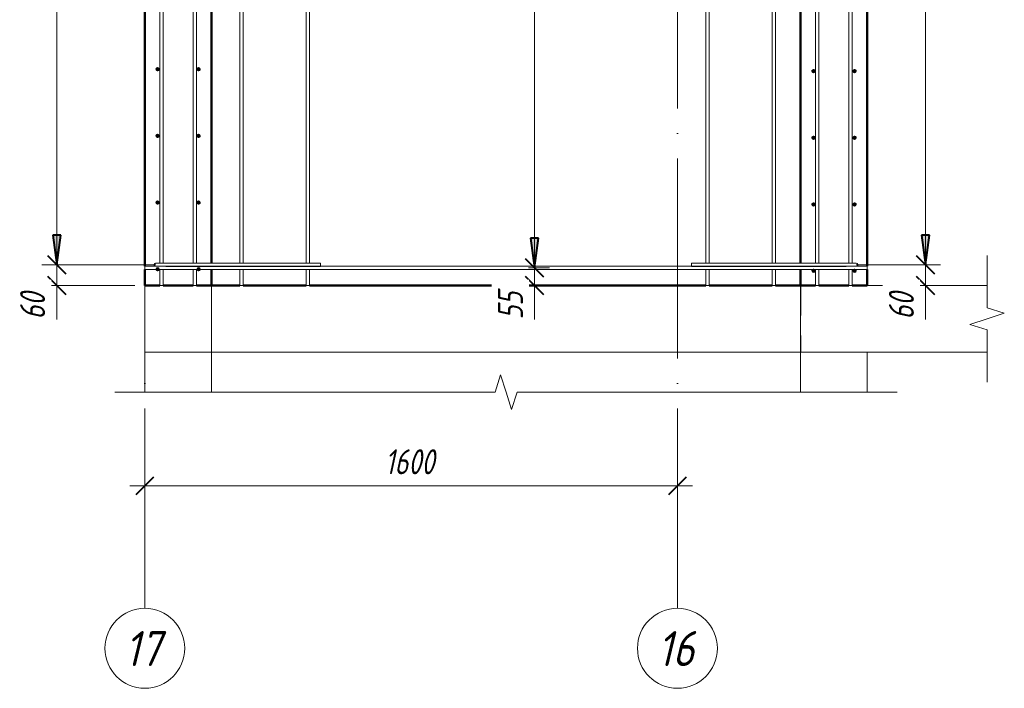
# Model space of a CAD drawing. Header units: millimetres. Extents: x -17711 to 46518, y 2835 to 45301.
# Tile 70 of 90: x 32234 to 35192, y 38891 to 40898. Entities that reach past the tile are written whole.
import ezdxf

# ---------------------------------------------------------------- set-up
doc = ezdxf.new("R2010")
doc.units = ezdxf.units.MM
doc.linetypes.add('ADSK_Линия сетки', pattern=[750, 600, -75, 0, -75])
doc.linetypes.add('ADSK_Невидимые', pattern=[150, 90, -60])
for name, color, linetype, lineweight in [('A-____-____-DIMS', 211, 'Continuous', 9), ('A-____-____-DIMS-30', 211, 'Continuous', 9), ('A-____-NOTE-TEXT', 131, 'Continuous', 20), ('A-DETL-GENF-OTLN', 92, 'Continuous', 20), ('A-FLOR-____-HDLN', 190, 'ADSK_Невидимые', 20), ('A-FLOR-____-MCUT', 192, 'Continuous', 50), ('A-FLOR-____-OTLN', 192, 'Continuous', 20), ('A-WALL-____-MCUT', 113, 'Continuous', 50), ('A-WALL-____-OTLN', 113, 'Continuous', 20), ('S-GRID-____-IDEN', 1, 'Continuous', 20), ('S-GRID-____-OTLN', 1, 'Continuous', 9), ('S-RBAR-____-MCUT', 171, 'Continuous', 20), ('S-RBAR-____-OTLN', 171, 'Continuous', 100)]:
    doc.layers.add(name, color=color, linetype=linetype, lineweight=lineweight)
doc.styles.add('GOST Common_I', font='GOST Common Italic.ttf', dxfattribs={"width": 0.9, "height": 105})
doc.styles.add('GOST Common_I_1', font='GOST Common Italic.ttf', dxfattribs={"width": 0.8, "height": 75})
doc.dimstyles.new('ADSK_Для_арматуры_Основной_2_5_мм_шаг_кол-во_Стрелки_точный', dxfattribs={"dimscale": 304.8, "dimtxt": 0.247469, "dimasz": 0.295276, "dimexe": 0.147638, "dimexo": 0.000484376, "dimgap": 0.03937, "dimtad": 1, "dimdec": 0, "dimlfac": 304.8, "dimdsep": 46, "dimtxsty": 'GOST Common_I_1', "dimsah": 1, "dimcen": 0.09, "dimdle": 0.147638, "dimazin": 0, "dimtfac": 1, "dimtdec": 4, "dimtix": 1, "dimtmove": 0, "dimatfit": 3, "dimfxl": 1, "dimtvp": 1, "dimtfill": 1, "dimtolj": 1, "dimtzin": 0, "dimarcsym": 2})
doc.dimstyles.new('ADSK_Округление_5мм__Узкий_', dxfattribs={"dimscale": 304.8, "dimtxt": 0.247469, "dimasz": 0.177165, "dimexe": 0.147638, "dimexo": 0.000322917, "dimgap": 0.03937, "dimtad": 1, "dimdec": 0, "dimlfac": 304.8, "dimrnd": 5, "dimdsep": 46, "dimtxsty": 'GOST Common_I_1', "dimblk1": 'OBLIQUE', "dimblk2": 'OBLIQUE', "dimsah": 1, "dimcen": 0.09, "dimdle": 0.147638, "dimazin": 0, "dimtfac": 1, "dimtdec": 4, "dimtix": 1, "dimtmove": 0, "dimatfit": 3, "dimfxl": 1, "dimtvp": 1, "dimtfill": 1, "dimtolj": 1, "dimtzin": 0, "dimlwd": 20, "dimlwe": 20, "dimarcsym": 2})
doc.dimstyles.new('ADSK_Округление_5мм__Узкий__1', dxfattribs={"dimscale": 304.8, "dimtxt": 0.247469, "dimasz": 0.177165, "dimexe": 0.147638, "dimexo": 0.000322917, "dimgap": 0.03937, "dimtad": 1, "dimdec": 0, "dimlfac": 304.8, "dimrnd": 5, "dimdsep": 46, "dimtxsty": 'GOST Common_I_1', "dimblk1": 'OBLIQUE', "dimblk2": 'OBLIQUE', "dimsah": 1, "dimcen": 0.09, "dimdle": 0.147638, "dimazin": 0, "dimtfac": 1, "dimtdec": 4, "dimtix": 1, "dimtmove": 1, "dimatfit": 3, "dimfxl": 1, "dimtvp": 1, "dimtfill": 1, "dimtolj": 1, "dimtzin": 0, "dimlwd": 20, "dimlwe": 20, "dimarcsym": 2})

# ---------------------------------------------------------------- blocks, each defined once
blk = doc.blocks.new('ADSK_Обрыв_Линия - ADSK_Обрыв_линия-1516213-КЖ1_Р_ВЭ14_Армирование_14')
at = {"layer": 'A-DETL-GENF-OTLN'}
for p, q in [((-51600, 39780.3), (-50548, 39780.3)), ((-50481.2, 39780.3), (-49430, 39780.3))]:
    blk.add_line(p, q, dxfattribs=at)
blk = doc.blocks.new('ADSK_Обрыв_Линия - ADSK_Обрыв_линия-1070728-КЖ1_Р_ВЭ14_Армирование_14')
at = {"layer": 'A-DETL-GENF-OTLN'}
for p, q in [((-49070, 40033.8), (-49070, 40100)), ((-49070, 39900), (-49070, 39967))]:
    blk.add_line(p, q, dxfattribs=at)
blk = doc.blocks.new('Ось сетки - Круг_Ø8 мм-6408-КЖ1_Р_ВЭ14_Армирование_14')
at = {"layer": 'S-GRID-____-IDEN'}
for start, end in [(0, 180), (180, 0)]:
    blk.add_arc((-50000, 39011.3), 120, start, end, dxfattribs=at)
blk = doc.blocks.new('DIMBLOCK277-КЖ1_Р_ВЭ14_Армирование_14')
at = {"layer": 'A-____-____-DIMS-30', "lineweight": 20}
for p, q in [((32609.8, 39498.8), (32609.8, 39543.8)), ((34209.8, 39498.8), (34209.8, 39543.8)), ((34254.8, 39498.8), (32564.8, 39498.8)), ((32609.8, 39498.8), (32609.8, 39490.6)), ((34209.8, 39498.8), (34209.8, 39490.6))]:
    blk.add_line(p, q, dxfattribs=at)
at = {"layer": 'A-____-____-DIMS-30', "lineweight": 40}
for p, q in [((32609.8, 39498.8), (32636.8, 39525.8)), ((34209.8, 39498.8), (34236.8, 39525.8)), ((32609.8, 39498.8), (32582.8, 39471.8)), ((34209.8, 39498.8), (34182.8, 39471.8))]:
    blk.add_line(p, q, dxfattribs=at)
at = {"layer": 'A-____-____-DIMS-30', "color": 0, "lineweight": 20, "insert": (33331.2, 39608.8), "char_height": 75, "width": 188.699, "attachment_point": 1, "line_spacing_factor": 1.022761, "style": 'GOST Common_I_1', "bg_fill": 3, "box_fill_scale": 1.25, "bg_fill_color": 256, "bg_fill_true_color": 13158600, "bg_fill_transparency": 0}
blk.add_mtext('1600', dxfattribs=at)
blk = doc.blocks.new('_Oblique')
at = {"color": 0, "linetype": 'ByBlock', "lineweight": -2}
blk.add_line((-0.5, -0.5), (0.5, 0.5), dxfattribs=at)
blk = doc.blocks.new('DIMBLOCK287-КЖ1_Р_ВЭ14_Армирование_14')
at = {"layer": 'A-____-____-DIMS-30', "lineweight": 40}
for p, q in [((34955.1, 40162), (34928.1, 40189)), ((34955.1, 40162), (34982.1, 40135)), ((34955.1, 40100), (34928.1, 40127)), ((34955.1, 40100), (34982.1, 40073))]:
    blk.add_line(p, q, dxfattribs=at)
at = {"layer": 'A-____-____-DIMS-30', "lineweight": 20}
for p, q in [((34955.1, 40162), (34746.8, 40162)), ((34955.1, 40055), (34955.1, 40162)), ((34955.1, 40162), (35000.1, 40162)), ((34955.1, 40097.8), (34955.1, 40131)), ((34955.1, 40100), (34809.8, 40100)), ((34955.1, 40100), (35000.1, 40100)), ((34955.1, 39998.4), (34955.1, 40097.8))]:
    blk.add_line(p, q, dxfattribs=at)
at = {"layer": 'A-____-____-DIMS-30', "color": 0, "lineweight": 20, "insert": (34845.1, 39998.4), "char_height": 75, "width": 101.253, "attachment_point": 1, "rotation": 90, "line_spacing_factor": 1.022761, "style": 'GOST Common_I_1', "bg_fill": 3, "box_fill_scale": 1.25, "bg_fill_color": 256, "bg_fill_true_color": 13158600, "bg_fill_transparency": 0}
blk.add_mtext('60', dxfattribs=at)
blk = doc.blocks.new('DIMBLOCK288-КЖ1_Р_ВЭ14_Армирование_14')
at = {"layer": 'A-____-____-DIMS-30', "lineweight": 40}
for p, q in [((34955.1, 42962), (34928.1, 42989)), ((34955.1, 42962), (34982.1, 42935)), ((34955.1, 40162), (34928.1, 40189)), ((34955.1, 40162), (34982.1, 40135))]:
    blk.add_line(p, q, dxfattribs=at)
at = {"layer": 'A-____-____-DIMS-30', "lineweight": 20}
for p, q in [((34955.1, 42962), (34746.8, 42962)), ((34955.1, 40162), (34955.1, 42962)), ((34955.1, 42962), (35000.1, 42962)), ((34955.1, 40162), (34746.8, 40162)), ((34955.1, 40162), (35000.1, 40162))]:
    blk.add_line(p, q, dxfattribs=at)
at = {"layer": 'A-____-____-DIMS-30', "color": 0, "lineweight": 20, "insert": (34845.1, 41477.6), "char_height": 75, "width": 202.507, "attachment_point": 1, "rotation": 90, "line_spacing_factor": 1.022761, "style": 'GOST Common_I_1', "bg_fill": 3, "box_fill_scale": 1.25, "bg_fill_color": 256, "bg_fill_true_color": 13158600, "bg_fill_transparency": 0}
blk.add_mtext('2800', dxfattribs=at)
blk = doc.blocks.new('DIMBLOCK294-КЖ1_Р_ВЭ14_Армирование_14')
at = {"layer": 'A-____-____-DIMS-30', "lineweight": 40}
for p, q in [((33780.6, 40153), (33753.6, 40180)), ((33780.6, 40153), (33807.6, 40126)), ((33780.6, 40100), (33753.6, 40127)), ((33780.6, 40100), (33807.6, 40073))]:
    blk.add_line(p, q, dxfattribs=at)
at = {"layer": 'A-____-____-DIMS-30', "lineweight": 20}
for p, q in [((33780.6, 40153), (33772.4, 40153)), ((33780.6, 40055), (33780.6, 40153)), ((33780.6, 40153), (33825.6, 40153)), ((33780.6, 40097.8), (33780.6, 40126.5)), ((33780.6, 40100), (33772.4, 40100)), ((33780.6, 40100), (33825.6, 40100)), ((33780.6, 39998.4), (33780.6, 40097.8))]:
    blk.add_line(p, q, dxfattribs=at)
at = {"layer": 'A-____-____-DIMS-30', "color": 0, "lineweight": 20, "insert": (33670.6, 39998.4), "char_height": 75, "width": 101.253, "attachment_point": 1, "rotation": 90, "line_spacing_factor": 1.022761, "style": 'GOST Common_I_1', "bg_fill": 3, "box_fill_scale": 1.25, "bg_fill_color": 256, "bg_fill_true_color": 13158600, "bg_fill_transparency": 0}
blk.add_mtext('55', dxfattribs=at)
blk = doc.blocks.new('DIMBLOCK295-КЖ1_Р_ВЭ14_Армирование_14')
at = {"layer": 'A-____-____-DIMS-30', "lineweight": 40}
for p, q in [((33780.6, 42953), (33753.6, 42980)), ((33780.6, 42953), (33807.6, 42926)), ((33780.6, 40153), (33753.6, 40180)), ((33780.6, 40153), (33807.6, 40126))]:
    blk.add_line(p, q, dxfattribs=at)
at = {"layer": 'A-____-____-DIMS-30', "lineweight": 20}
for p, q in [((33780.6, 42953), (33772.4, 42953)), ((33780.6, 40153), (33780.6, 42953)), ((33780.6, 42953), (33825.6, 42953)), ((33780.6, 40153), (33772.4, 40153)), ((33780.6, 40153), (33825.6, 40153))]:
    blk.add_line(p, q, dxfattribs=at)
at = {"layer": 'A-____-____-DIMS-30', "color": 0, "lineweight": 20, "insert": (33670.6, 41468.6), "char_height": 75, "width": 202.507, "attachment_point": 1, "rotation": 90, "line_spacing_factor": 1.022761, "style": 'GOST Common_I_1', "bg_fill": 3, "box_fill_scale": 1.25, "bg_fill_color": 256, "bg_fill_true_color": 13158600, "bg_fill_transparency": 0}
blk.add_mtext('2800', dxfattribs=at)
blk = doc.blocks.new('DIMBLOCK297-КЖ1_Р_ВЭ14_Армирование_14')
at = {"layer": 'A-____-____-DIMS-30', "lineweight": 40}
for p, q in [((32345.2, 40162), (32318.2, 40189)), ((32345.2, 40162), (32372.2, 40135)), ((32345.2, 40100), (32318.2, 40127)), ((32345.2, 40100), (32372.2, 40073))]:
    blk.add_line(p, q, dxfattribs=at)
at = {"layer": 'A-____-____-DIMS-30', "lineweight": 20}
for p, q in [((32345.2, 40162), (32300.2, 40162)), ((32345.2, 40055), (32345.2, 40162)), ((32345.2, 40162), (32642.8, 40162)), ((32345.2, 40097.8), (32345.2, 40131)), ((32345.2, 40100), (32300.2, 40100)), ((32345.2, 40100), (32579.8, 40100)), ((32345.2, 39998.4), (32345.2, 40097.8))]:
    blk.add_line(p, q, dxfattribs=at)
at = {"layer": 'A-____-____-DIMS-30', "color": 0, "lineweight": 20, "insert": (32235.1, 39998.4), "char_height": 75, "width": 101.253, "attachment_point": 1, "rotation": 90, "line_spacing_factor": 1.022761, "style": 'GOST Common_I_1', "bg_fill": 3, "box_fill_scale": 1.25, "bg_fill_color": 256, "bg_fill_true_color": 13158600, "bg_fill_transparency": 0}
blk.add_mtext('60', dxfattribs=at)
blk = doc.blocks.new('DIMBLOCK298-КЖ1_Р_ВЭ14_Армирование_14')
at = {"layer": 'A-____-____-DIMS-30', "lineweight": 40}
for p, q in [((32345.2, 42962), (32318.2, 42989)), ((32345.2, 42962), (32372.2, 42935)), ((32345.2, 40162), (32318.2, 40189)), ((32345.2, 40162), (32372.2, 40135))]:
    blk.add_line(p, q, dxfattribs=at)
at = {"layer": 'A-____-____-DIMS-30', "lineweight": 20}
for p, q in [((32345.2, 42962), (32300.2, 42962)), ((32345.2, 40162), (32345.2, 42962)), ((32345.2, 42962), (32642.8, 42962)), ((32345.2, 40162), (32300.2, 40162)), ((32345.2, 40162), (32642.8, 40162))]:
    blk.add_line(p, q, dxfattribs=at)
at = {"layer": 'A-____-____-DIMS-30', "color": 0, "lineweight": 20, "insert": (32235.1, 41477.6), "char_height": 75, "width": 202.507, "attachment_point": 1, "rotation": 90, "line_spacing_factor": 1.022761, "style": 'GOST Common_I_1', "bg_fill": 3, "box_fill_scale": 1.25, "bg_fill_color": 256, "bg_fill_true_color": 13158600, "bg_fill_transparency": 0}
blk.add_mtext('2800', dxfattribs=at)
blk = doc.blocks.new('DIMBLOCK304-КЖ1_Р_ВЭ14_Армирование_14')
at = {"layer": 'A-____-____-DIMS-30', "lineweight": 40}
for points in [[(32345.2, 42962), (32333.3, 42872), (32357, 42872)], [(32345.2, 40162), (32357, 40252), (32333.3, 40252)]]:
    blk.add_hatch(color=256, dxfattribs=at).paths.add_polyline_path(points)
at = {"layer": 'A-____-____-DIMS-30'}
for p, q in [((32345.2, 40117), (32345.2, 43007)), ((32345.2, 42962), (32300.2, 42962)), ((32345.2, 42962), (32597.8, 42962)), ((32345.2, 40162), (32300.2, 40162)), ((32345.2, 40162), (32597.8, 40162))]:
    blk.add_line(p, q, dxfattribs=at)
at = {"layer": 'A-____-____-DIMS-30', "lineweight": 40}
for p, q in [((32345.2, 42962), (32333.3, 42872)), ((32357, 42872), (32345.2, 42962)), ((32333.3, 42872), (32357, 42872)), ((32357, 40252), (32333.3, 40252)), ((32333.3, 40252), (32345.2, 40162)), ((32345.2, 40162), (32357, 40252))]:
    blk.add_line(p, q, dxfattribs=at)
at = {"layer": 'A-____-____-DIMS-30', "color": 0, "insert": (32235.1, 41332.5), "char_height": 75, "width": 550.757, "attachment_point": 1, "rotation": 90, "line_spacing_factor": 1.022761, "style": 'GOST Common_I_1', "bg_fill": 3, "box_fill_scale": 1.25, "bg_fill_color": 256, "bg_fill_true_color": 13158600, "bg_fill_transparency": 0}
blk.add_mtext('200x14=2800', dxfattribs=at)
blk = doc.blocks.new('_None')
blk = doc.blocks.new('DIMBLOCK305-КЖ1_Р_ВЭ14_Армирование_14')
at = {"layer": 'A-____-____-DIMS-30', "lineweight": 40}
for points in [[(34955.1, 42962), (34943.2, 42872), (34966.9, 42872)], [(34955.1, 40162), (34966.9, 40252), (34943.2, 40252)]]:
    blk.add_hatch(color=256, dxfattribs=at).paths.add_polyline_path(points)
at = {"layer": 'A-____-____-DIMS-30'}
for p, q in [((34955.1, 40117), (34955.1, 43007)), ((34955.1, 42962), (34791.8, 42962)), ((34955.1, 42962), (35000.1, 42962)), ((34955.1, 40162), (34791.8, 40162)), ((34955.1, 40162), (35000.1, 40162))]:
    blk.add_line(p, q, dxfattribs=at)
at = {"layer": 'A-____-____-DIMS-30', "lineweight": 40}
for p, q in [((34955.1, 42962), (34943.2, 42872)), ((34966.9, 42872), (34955.1, 42962)), ((34943.2, 42872), (34966.9, 42872)), ((34966.9, 40252), (34943.2, 40252)), ((34943.2, 40252), (34955.1, 40162)), ((34955.1, 40162), (34966.9, 40252))]:
    blk.add_line(p, q, dxfattribs=at)
at = {"layer": 'A-____-____-DIMS-30', "color": 0, "insert": (34845.1, 41332.5), "char_height": 75, "width": 550.757, "attachment_point": 1, "rotation": 90, "line_spacing_factor": 1.022761, "style": 'GOST Common_I_1', "bg_fill": 3, "box_fill_scale": 1.25, "bg_fill_color": 256, "bg_fill_true_color": 13158600, "bg_fill_transparency": 0}
blk.add_mtext('200x14=2800', dxfattribs=at)
blk = doc.blocks.new('DIMBLOCK306-КЖ1_Р_ВЭ14_Армирование_14')
at = {"layer": 'A-____-____-DIMS-30', "lineweight": 40}
for points in [[(33780.6, 42953), (33768.7, 42863), (33792.4, 42863)], [(33780.6, 40153), (33792.4, 40243), (33768.7, 40243)]]:
    blk.add_hatch(color=256, dxfattribs=at).paths.add_polyline_path(points)
at = {"layer": 'A-____-____-DIMS-30'}
for p, q in [((33780.6, 40108), (33780.6, 42998)), ((33780.6, 42953), (33761.9, 42953)), ((33780.6, 42953), (33825.6, 42953)), ((33780.6, 40153), (33761.9, 40153)), ((33780.6, 40153), (33825.6, 40153))]:
    blk.add_line(p, q, dxfattribs=at)
at = {"layer": 'A-____-____-DIMS-30', "lineweight": 40}
for p, q in [((33780.6, 42953), (33768.7, 42863)), ((33792.4, 42863), (33780.6, 42953)), ((33768.7, 42863), (33792.4, 42863)), ((33792.4, 40243), (33768.7, 40243)), ((33768.7, 40243), (33780.6, 40153)), ((33780.6, 40153), (33792.4, 40243))]:
    blk.add_line(p, q, dxfattribs=at)
at = {"layer": 'A-____-____-DIMS-30', "color": 0, "insert": (33670.6, 41323.5), "char_height": 75, "width": 550.757, "attachment_point": 1, "rotation": 90, "line_spacing_factor": 1.022761, "style": 'GOST Common_I_1', "bg_fill": 3, "box_fill_scale": 1.25, "bg_fill_color": 256, "bg_fill_true_color": 13158600, "bg_fill_transparency": 0}
blk.add_mtext('200x14=2800', dxfattribs=at)

msp = doc.modelspace()

# ---------------------------------------------------------------- hatches: boundary and pattern name
at = {"layer": 'S-RBAR-____-MCUT'}
h = msp.add_hatch(color=256, dxfattribs=at)
edge = h.paths.add_edge_path()
edge.add_arc((32648.2463, 40749.465), 5, 0, 360)
for points in [[(32648.2463, 40744.465), (32653.0016, 40747.92), (32651.1852, 40753.5101), (32645.3074, 40753.5101), (32643.491, 40747.92)], [(32771.3174, 40744.465), (32776.0726, 40747.92), (32774.2563, 40753.5101), (32768.3784, 40753.5101), (32766.5621, 40747.92)], [(34615.8433, 40739.956), (34621.7211, 40739.956), (34623.5375, 40745.5462), (34618.7822, 40749.0011), (34614.0269, 40745.5462)], [(34738.8433, 40739.956), (34744.7211, 40739.956), (34746.5375, 40745.5462), (34741.7822, 40749.0011), (34737.0269, 40745.5462)], [(32648.2463, 40544.465), (32653.0016, 40547.92), (32651.1852, 40553.5101), (32645.3074, 40553.5101), (32643.491, 40547.92)], [(32771.3174, 40544.465), (32776.0726, 40547.92), (32774.2563, 40553.5101), (32768.3784, 40553.5101), (32766.5621, 40547.92)], [(34615.8433, 40539.956), (34621.7211, 40539.956), (34623.5375, 40545.5462), (34618.7822, 40549.0011), (34614.0269, 40545.5462)], [(34738.8433, 40539.956), (34744.7211, 40539.956), (34746.5375, 40545.5462), (34741.7822, 40549.0011), (34737.0269, 40545.5462)], [(32648.2463, 40344.465), (32653.0016, 40347.92), (32651.1852, 40353.5101), (32645.3074, 40353.5101), (32643.491, 40347.92)], [(32771.3174, 40344.465), (32776.0726, 40347.92), (32774.2563, 40353.5101), (32768.3784, 40353.5101), (32766.5621, 40347.92)], [(34615.8433, 40339.956), (34621.7211, 40339.956), (34623.5375, 40345.5462), (34618.7822, 40349.0011), (34614.0269, 40345.5462)], [(34738.8433, 40339.956), (34744.7211, 40339.956), (34746.5375, 40345.5462), (34741.7822, 40349.0011), (34737.0269, 40345.5462)], [(32648.2463, 40144.465), (32653.0016, 40147.92), (32651.1852, 40153.5101), (32645.3074, 40153.5101), (32643.491, 40147.92)], [(32771.3174, 40144.465), (32776.0726, 40147.92), (32774.2563, 40153.5101), (32768.3784, 40153.5101), (32766.5621, 40147.92)], [(34615.8433, 40139.956), (34621.7211, 40139.956), (34623.5375, 40145.5462), (34618.7822, 40149.0011), (34614.0269, 40145.5462)], [(34738.8433, 40139.956), (34744.7211, 40139.956), (34746.5375, 40145.5462), (34741.7822, 40149.0011), (34737.0269, 40145.5462), (34738.6915, 40140.4232)]]:
    msp.add_hatch(color=256, dxfattribs=at).paths.add_polyline_path(points)
h = msp.add_hatch(color=256, dxfattribs=at)
edge = h.paths.add_edge_path()
edge.add_arc((32771.3174, 40749.465), 5, 0, 360)
h = msp.add_hatch(color=256, dxfattribs=at)
edge = h.paths.add_edge_path()
edge.add_arc((34618.7822, 40744.0011), 5, 0, 360)
h = msp.add_hatch(color=256, dxfattribs=at)
edge = h.paths.add_edge_path()
edge.add_arc((34741.7822, 40744.0011), 5, 0, 360)
h = msp.add_hatch(color=256, dxfattribs=at)
edge = h.paths.add_edge_path()
edge.add_arc((32648.2463, 40549.465), 5, 0, 360)
h = msp.add_hatch(color=256, dxfattribs=at)
edge = h.paths.add_edge_path()
edge.add_arc((32771.3174, 40549.465), 5, 0, 360)
h = msp.add_hatch(color=256, dxfattribs=at)
edge = h.paths.add_edge_path()
edge.add_arc((34618.7822, 40544.0011), 5, 0, 360)
h = msp.add_hatch(color=256, dxfattribs=at)
edge = h.paths.add_edge_path()
edge.add_arc((34741.7822, 40544.0011), 5, 0, 360)
h = msp.add_hatch(color=256, dxfattribs=at)
edge = h.paths.add_edge_path()
edge.add_arc((32648.2463, 40349.465), 5, 0, 360)
h = msp.add_hatch(color=256, dxfattribs=at)
edge = h.paths.add_edge_path()
edge.add_arc((32771.3174, 40349.465), 5, 0, 360)
h = msp.add_hatch(color=256, dxfattribs=at)
edge = h.paths.add_edge_path()
edge.add_arc((34618.7822, 40344.0011), 5, 0, 360)
h = msp.add_hatch(color=256, dxfattribs=at)
edge = h.paths.add_edge_path()
edge.add_arc((34741.7822, 40344.0011), 5, 0, 360)
h = msp.add_hatch(color=256, dxfattribs=at)
edge = h.paths.add_edge_path()
edge.add_arc((32648.2463, 40149.465), 5, 0, 360)
h = msp.add_hatch(color=256, dxfattribs=at)
edge = h.paths.add_edge_path()
edge.add_arc((32771.3174, 40149.465), 5, 0, 360)
h = msp.add_hatch(color=256, dxfattribs=at)
edge = h.paths.add_edge_path()
edge.add_arc((34618.7822, 40144.0011), 5, 0, 360)
h = msp.add_hatch(color=256, dxfattribs=at)
edge = h.paths.add_edge_path()
edge.add_arc((34741.7822, 40144.0011), 5, 0, 360)

# ---------------------------------------------------------------- linework, layer by layer
at = {"layer": 'A-____-NOTE-TEXT'}
for p, q in [((35139.7815, 40100), (35139.7815, 40190)), ((35139.7815, 40033.7852), (35191.7716, 40016.8926)), ((35139.7815, 40000), (35087.82, 39983.5)), ((35191.7716, 40016.8926), (35139.7815, 40000)), ((35139.7815, 39967), (35087.82, 39983.5)), ((35139.7815, 39900), (35139.7815, 39810)), ((33661.7817, 39780.2865), (33678.2817, 39832.248)), ((33694.7817, 39780.2865), (33678.2817, 39832.248)), ((32609.7819, 39780.2865), (32519.7819, 39780.2865)), ((33711.6743, 39728.2964), (33694.7817, 39780.2865)), ((33728.5669, 39780.2865), (33711.6743, 39728.2964)), ((34779.7815, 39780.2865), (34869.7815, 39780.2865))]:
    msp.add_line(p, q, dxfattribs=at)
at = {"layer": 'A-FLOR-____-HDLN', "color": 8, "lineweight": 9}
msp.add_line((34580.0415, 40099.9504), (34580.0415, 39900), dxfattribs=at)
at = {"layer": 'A-FLOR-____-MCUT', "color": 8, "lineweight": 9}
for p, q in [((32609.781, 40100), (32609.781, 39900)), ((32809.781, 39900), (32809.781, 40100)), ((34579.7815, 40100), (34579.7815, 39900)), ((35139.7815, 40100), (34779.7815, 40100)), ((34579.7815, 39900), (35139.7815, 39900))]:
    msp.add_line(p, q, dxfattribs=at)
at = {"layer": 'A-FLOR-____-OTLN', "color": 8, "lineweight": 9}
for p, q in [((34579.7319, 40100), (34579.7815, 40100)), ((34579.7815, 39900), (32809.8306, 39900))]:
    msp.add_line(p, q, dxfattribs=at)
at = {"layer": 'A-WALL-____-MCUT'}
for p, q in [((32609.781, 42948.0006), (32609.781, 40158.0006)), ((32809.781, 40167.0006), (32809.781, 42948.0006)), ((34579.7815, 42948.0006), (34579.7815, 40167.0006)), ((34779.7815, 40158.0006), (34779.7815, 42948.0006)), ((32609.781, 40148.0006), (32609.781, 40100)), ((32809.781, 40100), (32809.781, 40148.0006)), ((34579.7815, 40148.0006), (34579.7815, 40100)), ((34779.7815, 40100), (34779.7815, 40148.0006)), ((32609.781, 40100), (32654.7818, 40100)), ((32664.7818, 40100), (32754.7818, 40100)), ((32764.7818, 40100), (32809.781, 40100)), ((34579.7815, 40100), (34624.7822, 40100)), ((34634.7822, 40100), (34724.7822, 40100)), ((34734.7822, 40100), (34779.7815, 40100))]:
    msp.add_line(p, q, dxfattribs=at)
at = {"layer": 'A-WALL-____-MCUT', "color": 8, "lineweight": 9}
for p, q in [((32609.781, 39900), (32609.781, 39780.2865)), ((32809.781, 39900), (32609.781, 39900)), ((32809.781, 39780.2865), (32809.781, 39900)), ((34579.7815, 39900), (34579.7815, 39780.2865)), ((34779.7815, 39780.2865), (34779.7815, 39900))]:
    msp.add_line(p, q, dxfattribs=at)
at = {"layer": 'A-WALL-____-OTLN', "lineweight": 50}
for p, q in [((32809.781, 40100), (32894.7806, 40100)), ((32904.7806, 40100), (33094.7806, 40100)), ((33104.7806, 40100), (34294.7806, 40100)), ((34304.7806, 40100), (34494.7806, 40100)), ((34504.7806, 40100), (34579.7319, 40100))]:
    msp.add_line(p, q, dxfattribs=at)
at = {"layer": 'A-WALL-____-OTLN', "color": 8, "lineweight": 9}
msp.add_line((32809.8306, 39900), (32809.781, 39900), dxfattribs=at)
at = {"layer": 'S-GRID-____-OTLN', "linetype": 'ADSK_Линия сетки'}
for p, q in [((32609.781, 39131.2558), (32609.781, 44980)), ((34209.781, 39131.2558), (34209.781, 44980))]:
    msp.add_line(p, q, dxfattribs=at)
at = {"layer": 'S-RBAR-____-MCUT'}
for p, q in [((32645.3074, 40753.5101), (32643.491, 40747.92)), ((32643.491, 40747.92), (32648.2463, 40744.465)), ((32651.1852, 40753.5101), (32645.3074, 40753.5101)), ((32648.2463, 40744.465), (32653.0016, 40747.92)), ((32653.0016, 40747.92), (32651.1852, 40753.5101)), ((32768.3784, 40753.5101), (32766.5621, 40747.92)), ((32766.5621, 40747.92), (32771.3174, 40744.465)), ((32774.2563, 40753.5101), (32768.3784, 40753.5101)), ((32771.3174, 40744.465), (32776.0726, 40747.92)), ((32776.0726, 40747.92), (32774.2563, 40753.5101)), ((34618.7822, 40749.0011), (34614.0269, 40745.5462)), ((34614.0269, 40745.5462), (34615.8433, 40739.956)), ((34615.8433, 40739.956), (34621.7211, 40739.956)), ((34623.5375, 40745.5462), (34618.7822, 40749.0011)), ((34621.7211, 40739.956), (34623.5375, 40745.5462)), ((34741.7822, 40749.0011), (34737.0269, 40745.5462)), ((34737.0269, 40745.5462), (34738.8433, 40739.956)), ((34738.8433, 40739.956), (34744.7211, 40739.956)), ((34746.5375, 40745.5462), (34741.7822, 40749.0011)), ((34744.7211, 40739.956), (34746.5375, 40745.5462)), ((32645.3074, 40553.5101), (32643.491, 40547.92)), ((32643.491, 40547.92), (32648.2463, 40544.465)), ((32651.1852, 40553.5101), (32645.3074, 40553.5101)), ((32648.2463, 40544.465), (32653.0016, 40547.92)), ((32653.0016, 40547.92), (32651.1852, 40553.5101)), ((32768.3784, 40553.5101), (32766.5621, 40547.92)), ((32766.5621, 40547.92), (32771.3174, 40544.465)), ((32774.2563, 40553.5101), (32768.3784, 40553.5101)), ((32771.3174, 40544.465), (32776.0726, 40547.92)), ((32776.0726, 40547.92), (32774.2563, 40553.5101)), ((34618.7822, 40549.0011), (34614.0269, 40545.5462)), ((34614.0269, 40545.5462), (34615.8433, 40539.956)), ((34615.8433, 40539.956), (34621.7211, 40539.956)), ((34623.5375, 40545.5462), (34618.7822, 40549.0011)), ((34621.7211, 40539.956), (34623.5375, 40545.5462)), ((34741.7822, 40549.0011), (34737.0269, 40545.5462)), ((34737.0269, 40545.5462), (34738.8433, 40539.956)), ((34738.8433, 40539.956), (34744.7211, 40539.956)), ((34746.5375, 40545.5462), (34741.7822, 40549.0011)), ((34744.7211, 40539.956), (34746.5375, 40545.5462)), ((32645.3074, 40353.5101), (32643.491, 40347.92)), ((32643.491, 40347.92), (32648.2463, 40344.465)), ((32651.1852, 40353.5101), (32645.3074, 40353.5101)), ((32648.2463, 40344.465), (32653.0016, 40347.92)), ((32653.0016, 40347.92), (32651.1852, 40353.5101)), ((32768.3784, 40353.5101), (32766.5621, 40347.92)), ((32766.5621, 40347.92), (32771.3174, 40344.465)), ((32774.2563, 40353.5101), (32768.3784, 40353.5101)), ((32771.3174, 40344.465), (32776.0726, 40347.92)), ((32776.0726, 40347.92), (32774.2563, 40353.5101)), ((34618.7822, 40349.0011), (34614.0269, 40345.5462)), ((34623.5375, 40345.5462), (34618.7822, 40349.0011)), ((34741.7822, 40349.0011), (34737.0269, 40345.5462)), ((34746.5375, 40345.5462), (34741.7822, 40349.0011)), ((34614.0269, 40345.5462), (34615.8433, 40339.956)), ((34615.8433, 40339.956), (34621.7211, 40339.956)), ((34621.7211, 40339.956), (34623.5375, 40345.5462)), ((34737.0269, 40345.5462), (34738.8433, 40339.956)), ((34738.8433, 40339.956), (34744.7211, 40339.956)), ((34744.7211, 40339.956), (34746.5375, 40345.5462)), ((32645.3074, 40153.5101), (32643.491, 40147.92)), ((32643.491, 40147.92), (32648.2463, 40144.465)), ((32651.1852, 40153.5101), (32645.3074, 40153.5101)), ((32648.2463, 40144.465), (32653.0016, 40147.92)), ((32653.0016, 40147.92), (32651.1852, 40153.5101)), ((32768.3784, 40153.5101), (32766.5621, 40147.92)), ((32766.5621, 40147.92), (32771.3174, 40144.465)), ((32774.2563, 40153.5101), (32768.3784, 40153.5101)), ((32771.3174, 40144.465), (32776.0726, 40147.92)), ((32776.0726, 40147.92), (32774.2563, 40153.5101)), ((34618.7822, 40149.0011), (34614.0269, 40145.5462)), ((34614.0269, 40145.5462), (34615.8433, 40139.956)), ((34615.8433, 40139.956), (34621.7211, 40139.956)), ((34623.5375, 40145.5462), (34618.7822, 40149.0011)), ((34621.7211, 40139.956), (34623.5375, 40145.5462)), ((34741.7822, 40149.0011), (34737.0269, 40145.5462)), ((34737.0269, 40145.5462), (34738.6915, 40140.4232)), ((34738.6915, 40140.4232), (34738.8433, 40139.956)), ((34738.8433, 40139.956), (34744.7211, 40139.956)), ((34746.5375, 40145.5462), (34741.7822, 40149.0011)), ((34744.7211, 40139.956), (34746.5375, 40145.5462))]:
    msp.add_line(p, q, dxfattribs=at)
for centre in [(32648.2463, 40749.465), (32771.3174, 40749.465), (34618.7822, 40744.0011), (34741.7822, 40744.0011), (32648.2463, 40549.465), (32771.3174, 40549.465), (34618.7822, 40544.0011), (34741.7822, 40544.0011), (32648.2463, 40349.465), (32771.3174, 40349.465), (34618.7822, 40344.0011), (34741.7822, 40344.0011), (32648.2463, 40149.465), (32771.3174, 40149.465), (34618.7822, 40144.0011), (34741.7822, 40144.0011)]:
    msp.add_circle(centre, 5, dxfattribs=at)
at = {"layer": 'S-RBAR-____-OTLN', "lineweight": 20}
for p, q in [((32654.7818, 40167.0006), (32654.7818, 42948.0006)), ((32664.7818, 40167.0006), (32664.7818, 42948.0006)), ((32754.7818, 40167.0006), (32754.7818, 42948.0006)), ((32764.7818, 40167.0006), (32764.7818, 42948.0006)), ((32894.7806, 40167.0006), (32894.7806, 42948.0006)), ((32904.7806, 40167.0006), (32904.7806, 42948.0006)), ((33094.7806, 40167.0006), (33094.7806, 42948.0006)), ((33104.7806, 40167.0006), (33104.7806, 42948.0006)), ((34294.7806, 40167.0006), (34294.7806, 42948.0006)), ((34304.7806, 40167.0006), (34304.7806, 42948.0006)), ((34494.7806, 40167.0006), (34494.7806, 42948.0006)), ((34504.7806, 40167.0006), (34504.7806, 42948.0006)), ((34624.7822, 40167.0006), (34624.7822, 42948.0006)), ((34634.7822, 40167.0006), (34634.7822, 42948.0006)), ((34724.7822, 40167.0006), (34724.7822, 42948.0006)), ((34734.7822, 40167.0006), (34734.7822, 42948.0006)), ((32609.781, 40158.0006), (34779.7806, 40158.0006)), ((32609.781, 40148.0006), (32609.781, 40158.0006)), ((32609.781, 40148.0006), (34779.7806, 40148.0006)), ((32642.781, 40167.0006), (32672.781, 40167.0006)), ((32654.7818, 40100.0006), (32654.7818, 40148.0006)), ((32664.7818, 40100.0006), (32664.7818, 40148.0006)), ((33137.781, 40167.0006), (32672.781, 40167.0006)), ((33137.781, 40157.0006), (32672.781, 40157.0006)), ((32754.7818, 40100.0006), (32754.7818, 40148.0006)), ((32764.7818, 40100.0006), (32764.7818, 40148.0006)), ((32894.7806, 40100.0006), (32894.7806, 40148.0006)), ((32904.7806, 40100.0006), (32904.7806, 40148.0006)), ((33094.7806, 40100.0006), (33094.7806, 40148.0006)), ((33104.7806, 40100.0006), (33104.7806, 40148.0006)), ((33137.781, 40167.0006), (33137.781, 40157.0006)), ((34251.7806, 40167.0006), (34716.7806, 40167.0006)), ((34251.7806, 40157.0006), (34251.7806, 40167.0006)), ((34251.7806, 40157.0006), (34716.7806, 40157.0006)), ((34294.7806, 40100.0006), (34294.7806, 40148.0006)), ((34304.7806, 40100.0006), (34304.7806, 40148.0006)), ((34494.7806, 40100.0006), (34494.7806, 40148.0006)), ((34504.7806, 40100.0006), (34504.7806, 40148.0006)), ((34624.7822, 40100.0011), (34624.7822, 40148.0006)), ((34634.7822, 40100.0011), (34634.7822, 40148.0006)), ((34746.7806, 40167.0006), (34716.7806, 40167.0006)), ((34724.7822, 40100.0011), (34724.7822, 40148.0006)), ((34734.7822, 40100.0011), (34734.7822, 40148.0006)), ((34779.7806, 40148.0006), (34779.7806, 40158.0006)), ((32664.7818, 40100.0006), (32654.7818, 40100.0006)), ((32764.7818, 40100.0006), (32754.7818, 40100.0006)), ((32904.7806, 40100.0006), (32894.7806, 40100.0006)), ((33104.7806, 40100.0006), (33094.7806, 40100.0006)), ((34304.7806, 40100.0006), (34294.7806, 40100.0006)), ((34504.7806, 40100.0006), (34494.7806, 40100.0006)), ((34634.7822, 40100.0011), (34624.7822, 40100.0011)), ((34734.7822, 40100.0011), (34724.7822, 40100.0011))]:
    msp.add_line(p, q, dxfattribs=at)
for centre, start, end in [((32642.781, 40162.0006), 90, 233.7679987), ((32642.781, 40162.0006), 120, 150), ((32642.781, 40162.0006), 210, 233.7679987), ((32642.781, 40162.0006), 90, 105), ((34746.7806, 40162.0006), 306.2320013, 90), ((34746.7806, 40162.0006), 30, 60), ((34746.7806, 40162.0006), 306.2320013, 330)]:
    msp.add_arc(centre, 5, start, end, dxfattribs=at)

# ---------------------------------------------------------------- block references
at = {"layer": 'A-DETL-GENF-OTLN'}
for name in ['ADSK_Обрыв_Линия - ADSK_Обрыв_линия-1070728-КЖ1_Р_ВЭ14_Армирование_14', 'ADSK_Обрыв_Линия - ADSK_Обрыв_линия-1516213-КЖ1_Р_ВЭ14_Армирование_14']:
    msp.add_blockref(name, (84209.781, 0), dxfattribs=at)
at = {"layer": 'S-GRID-____-IDEN'}
for p in [(82609.781, 0), (84209.781, 0)]:
    msp.add_blockref('Ось сетки - Круг_Ø8 мм-6408-КЖ1_Р_ВЭ14_Армирование_14', p, dxfattribs=at)

# ---------------------------------------------------------------- texts
at = {"layer": 'S-GRID-____-IDEN', "lineweight": 9, "char_height": 105, "width": 145.025269, "attachment_point": 1, "style": 'GOST Common_I'}
for s, insert in [('17', (32549.7268, 39063.0158)), ('16', (34149.7268, 39063.0158))]:
    msp.add_mtext(s, dxfattribs=dict(at, insert=insert))

# ---------------------------------------------------------------- next in the draw order: dimensions: what is measured, and where the dimension line sits
at = {"layer": 'A-____-____-DIMS', "lineweight": 20}
for base, p1, p2, override, picture, middle in [((32345.1579, 40162.0006), (32609.781, 40100), (32672.781, 40162.0006), {"dimpost": '<>', "dimfxl": 88.391578}, 'DIMBLOCK297-КЖ1_Р_ВЭ14_Армирование_14', (32285.1457, 40049.0378)), ((33780.5644, 40153.0006), (33742.3807, 40100), (33742.3807, 40153.0006), {"dimpost": '<>', "dimfxl": 53.000573}, 'DIMBLOCK294-КЖ1_Р_ВЭ14_Армирование_14', (33720.5523, 40049.0378)), ((34955.0744, 40162.0006), (34779.7815, 40100), (34716.7806, 40162.0006), {"dimpost": '<>', "dimfxl": 88.39222}, 'DIMBLOCK287-КЖ1_Р_ВЭ14_Армирование_14', (34895.0623, 40049.0378))]:
    dim = msp.add_linear_dim(base=base, p1=p1, p2=p2, angle=90, dimstyle='ADSK_Округление_5мм__Узкий__1', override=override, dxfattribs=at)
    dim.commit()
    dim.dimension.update_dxf_attribs({"geometry": picture, "text_midpoint": middle, "dimtype": 160, "text_rotation": 90})
dim = msp.add_linear_dim(base=(32609.781, 39498.8134), p1=(34209.781, 39460.6296), p2=(32609.781, 39460.6296), dimstyle='ADSK_Округление_5мм__Узкий_', override={"dimpost": '<>', "dimfxl": 1600}, dxfattribs=at)
dim.commit()
dim.dimension.update_dxf_attribs({"geometry": 'DIMBLOCK277-КЖ1_Р_ВЭ14_Армирование_14', "text_midpoint": (33409.781, 39548.7964)})

# ---------------------------------------------------------------- next in the draw order: dimensions: what is measured, and where the dimension line sits
for base, p1, p2, picture, middle in [((32345.1579, 42962.0006), (32672.781, 40162.0006), (32672.781, 42962.0006), 'DIMBLOCK298-КЖ1_Р_ВЭ14_Армирование_14', (32295.6579, 41562.0006)), ((33780.5644, 42953.0006), (33742.3807, 40153.0006), (33742.3807, 42953.0006), 'DIMBLOCK295-КЖ1_Р_ВЭ14_Армирование_14', (33731.0644, 41553.0006)), ((34955.0744, 42962.0006), (34716.7806, 40162.0006), (34716.7806, 42962.0006), 'DIMBLOCK288-КЖ1_Р_ВЭ14_Армирование_14', (34905.5744, 41562.0006))]:
    dim = msp.add_linear_dim(base=base, p1=p1, p2=p2, angle=90, dimstyle='ADSK_Округление_5мм__Узкий_', override={"dimpost": '<>', "dimfxl": 2800}, dxfattribs=at)
    dim.commit()
    dim.dimension.update_dxf_attribs({"geometry": picture, "text_midpoint": middle})

# ---------------------------------------------------------------- next in the draw order: dimensions: what is measured, and where the dimension line sits
at = {"layer": 'A-____-____-DIMS'}
for base, p1, p2, picture, middle in [((32345.157, 42962.0006), (32642.781, 40162.0006), (32642.781, 42962.0006), 'DIMBLOCK304-КЖ1_Р_ВЭ14_Армирование_14', (32295.657, 41562.0006)), ((33780.5635, 42953.0006), (33716.9239, 40153.0006), (33716.9239, 42953.0006), 'DIMBLOCK306-КЖ1_Р_ВЭ14_Армирование_14', (33731.0635, 41553.0006)), ((34955.0735, 42962.0006), (34746.7806, 40162.0006), (34746.7806, 42962.0006), 'DIMBLOCK305-КЖ1_Р_ВЭ14_Армирование_14', (34905.5735, 41562.0006))]:
    dim = msp.add_linear_dim(base=base, p1=p1, p2=p2, angle=90, text='200x14=2800', dimstyle='ADSK_Для_арматуры_Основной_2_5_мм_шаг_кол-во_Стрелки_точный', override={"dimpost": '<>', "dimblk1": 'None', "dimblk2": 'None', "dimsah": 1, "dimfxl": 2800}, dxfattribs=at)
    dim.commit()
    dim.dimension.update_dxf_attribs({"geometry": picture, "text_midpoint": middle})

doc.saveas('drawing.dxf')
